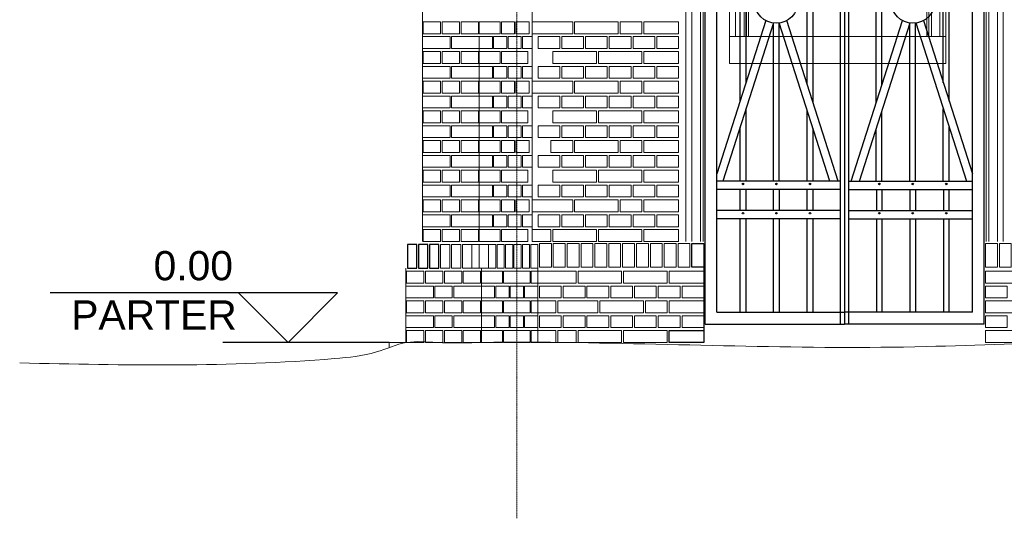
# Model space of a CAD drawing. Header units: millimetres. Extents: x -37887 to 94344, y -69777 to 116976.
# Tile 8 of 205: x 233 to 5206, y -929 to 1590. Entities that reach past the tile are written whole.
import ezdxf

# ---------------------------------------------------------------- set-up
doc = ezdxf.new("R2010")
doc.units = ezdxf.units.MM
doc.linetypes.add('Linia siatki', pattern=[19.05, 12.7, -3.175, 0, -3.175])
for name, color, linetype, lineweight in [('01_inwentaryzacja', 8, 'Continuous', 9), ('02_odbudowa', 7, 'Continuous', 30), ('A-FLOR-LEVL', 51, 'Continuous', 9), ('S-GRID', 1, 'Continuous', 9), ('w tle widoczna', 253, 'Continuous', 13)]:
    doc.layers.add(name, color=color, linetype=linetype, lineweight=lineweight)
doc.styles.add('Arial', font='arial.ttf', dxfattribs={"height": 324.565868})

# ---------------------------------------------------------------- blocks, each defined once
blk = doc.blocks.new('1')
at = {"layer": 'w tle widoczna', "lineweight": 0}
for p, q in [((10933.6, 4180.4), (10933.6, 2680.4)), ((10963.5, 4180.4), (10963.5, 2680.4)), ((11007.1, 4180.4), (11007.1, 2680.4)), ((11020, 2680.4), (11020, 4180.4)), ((11030, 2680.4), (11030, 4180.4)), ((11930, 2680.4), (11930, 4180.4)), ((11940, 2680.4), (11940, 4180.4)), ((11952.8, 4180.4), (11952.8, 2680.4)), ((11996.4, 4180.4), (11996.4, 2680.4)), ((12026.3, 4180.4), (12026.3, 2680.4))]:
    blk.add_line(p, q, dxfattribs=at)
for centre, radius, start, end in [((12171.9, 4171.9), 1152, 147.7495, 179.5791), ((12171.9, 4171.9), 1142, 146.3609, 179.5753), ((12171.9, 4172), 1164.8, 149.5167, 179.5838), ((10788, 4171.9), 1142, 0.4247, 26.4981), ((12171.9, 4172), 1208.4, 155.4411, 179.5992), ((10788, 4171.9), 1152, 0.4209, 24.9531), ((10788, 4172), 1164.8, 0.4162, 22.9882), ((12174.5, 4169.8), 1240.9, 159.3348, 179.5106), ((10788, 4172), 1208.4, 0.4008, 16.4065), ((10785.4, 4169.8), 1240.9, 0.4894, 12.0656)]:
    blk.add_arc(centre, radius, start, end, dxfattribs=at)
blk = doc.blocks.new('A$C4F5904EB')
at = {"layer": 'w tle widoczna'}
blk.add_lwpolyline([(1492.7, 1470), (400, 1470), (400, 1335), (1492.7, 1335)], close=True, dxfattribs=at)

msp = doc.modelspace()

# ---------------------------------------------------------------- linework, layer by layer
at = {"layer": '01_inwentaryzacja'}
for p, q in [((2821.3, 469.4), (2821.3, 5479.4)), ((3598.6, 2629.4), (3598.6, 469.4)), ((3598.6, 2629.4), (3598.6, 469.4)), ((3628.5, 2629.4), (3628.5, 469.4)), ((3672.1, 2629.4), (3672.1, 469.4)), ((3684.9, 469.4), (3684.9, 2629.4)), ((3694.9, 469.4), (3694.9, 2629.4)), ((5104.9, 469.4), (5104.9, 2629.4)), ((5114.9, 469.4), (5114.9, 2629.4)), ((5127.8, 2629.4), (5127.8, 469.4)), ((5171.4, 2629.4), (5171.4, 469.4)), ((5201.3, 2629.4), (5201.3, 469.4)), ((5201.3, 2629.4), (5201.3, 469.4)), ((2268, 1687.6), (2268, 469.4)), ((2554.1, 1469.1), (2554.1, 469.4)), ((2851, 409.4), (2851, -40.6)), ((2183.9, 334.4), (2183.9, -40.6)), ((2565.4, 334.4), (2565.4, -40.6)), ((2099.8, -40.6), (2099.8, -65.8)), ((2183.9, -40.6), (2099.8, -40.6))]:
    msp.add_line(p, q, dxfattribs=at)
for points in [[(2359.4, 1519.4), (2359.4, 1579.4), (2271.9, 1579.4), (2271.9, 1519.4), (2359.4, 1519.4)], [(2454.8, 1519.4), (2454.8, 1579.4), (2367.3, 1579.4), (2367.3, 1519.4), (2454.8, 1519.4)], [(2550.2, 1519.4), (2550.2, 1579.4), (2462.7, 1579.4), (2462.7, 1519.4), (2550.2, 1519.4)], [(2554.1, 1519.4), (2554.1, 1579.4), (2660.3, 1579.4), (2660.3, 1519.4), (2554.1, 1519.4)], [(2733.1, 1519.4), (2666.4, 1519.4), (2666.4, 1579.4), (2733.1, 1579.4), (2733.1, 1519.4)], [(2805.9, 1519.4), (2739.2, 1519.4), (2739.2, 1579.4), (2805.9, 1579.4), (2805.9, 1519.4)], [(3026.3, 1579.4), (3026.3, 1519.4), (2821.3, 1519.4), (2821.3, 1579.4), (3026.3, 1579.4)], [(3256.3, 1579.4), (3256.3, 1519.4), (3036.3, 1519.4), (3036.3, 1579.4), (3256.3, 1579.4)], [(3376.3, 1579.4), (3376.3, 1519.4), (3266.3, 1519.4), (3266.3, 1579.4), (3376.3, 1579.4)], [(3561.3, 1519.4), (3386.3, 1519.4), (3386.3, 1579.4), (3561.3, 1579.4), (3561.3, 1519.4)], [(2268, 1444.4), (2407.1, 1444.4), (2407.1, 1504.4), (2268, 1504.4), (2268, 1444.4)], [(2415, 1444.4), (2554.1, 1444.4), (2554.1, 1504.4), (2415, 1504.4), (2415, 1444.4)], [(2620.9, 1444.4), (2554.1, 1444.4), (2554.1, 1504.4), (2620.9, 1504.4), (2620.9, 1444.4)], [(2693.7, 1444.4), (2626.9, 1444.4), (2626.9, 1504.4), (2693.7, 1504.4), (2693.7, 1444.4)], [(2766.5, 1444.4), (2699.7, 1444.4), (2699.7, 1504.4), (2766.5, 1504.4), (2766.5, 1444.4)], [(2821.3, 1444.4), (2772.6, 1444.4), (2772.6, 1504.4), (2821.3, 1504.4), (2821.3, 1444.4)], [(2961.3, 1504.4), (2961.3, 1444.4), (2851.3, 1444.4), (2851.3, 1504.4), (2961.3, 1504.4)], [(3081.3, 1504.4), (3081.3, 1444.4), (2971.3, 1444.4), (2971.3, 1504.4), (3081.3, 1504.4)], [(3201.3, 1504.4), (3201.3, 1444.4), (3091.3, 1444.4), (3091.3, 1504.4), (3201.3, 1504.4)], [(3321.3, 1504.4), (3321.3, 1444.4), (3211.3, 1444.4), (3211.3, 1504.4), (3321.3, 1504.4)], [(3441.3, 1504.4), (3441.3, 1444.4), (3331.3, 1444.4), (3331.3, 1504.4), (3441.3, 1504.4)], [(3561.3, 1504.4), (3561.3, 1444.4), (3451.3, 1444.4), (3451.3, 1504.4), (3561.3, 1504.4)], [(2359.4, 1369.4), (2359.4, 1429.4), (2271.9, 1429.4), (2271.9, 1369.4), (2359.4, 1369.4)], [(2454.8, 1369.4), (2454.8, 1429.4), (2367.3, 1429.4), (2367.3, 1369.4), (2454.8, 1369.4)], [(2550.2, 1369.4), (2550.2, 1429.4), (2462.7, 1429.4), (2462.7, 1369.4), (2550.2, 1369.4)], [(2554.1, 1369.4), (2554.1, 1429.4), (2660.3, 1429.4), (2660.3, 1369.4), (2554.1, 1369.4)], [(2666.4, 1369.4), (2666.4, 1429.4), (2799.9, 1429.4), (2799.9, 1369.4), (2666.4, 1369.4)], [(3146.3, 1429.4), (3146.3, 1369.4), (2926.3, 1369.4), (2926.3, 1429.4), (3146.3, 1429.4)], [(3376.3, 1429.4), (3376.3, 1369.4), (3156.3, 1369.4), (3156.3, 1429.4), (3376.3, 1429.4)], [(3561.3, 1369.4), (3386.3, 1369.4), (3386.3, 1429.4), (3561.3, 1429.4), (3561.3, 1369.4)], [(2268, 1294.4), (2407.1, 1294.4), (2407.1, 1354.4), (2268, 1354.4), (2268, 1294.4)], [(2415, 1294.4), (2554.1, 1294.4), (2554.1, 1354.4), (2415, 1354.4), (2415, 1294.4)], [(2620.9, 1294.4), (2554.1, 1294.4), (2554.1, 1354.4), (2620.9, 1354.4), (2620.9, 1294.4)], [(2693.7, 1294.4), (2626.9, 1294.4), (2626.9, 1354.4), (2693.7, 1354.4), (2693.7, 1294.4)], [(2766.5, 1294.4), (2699.7, 1294.4), (2699.7, 1354.4), (2766.5, 1354.4), (2766.5, 1294.4)], [(2821.3, 1294.4), (2772.6, 1294.4), (2772.6, 1354.4), (2821.3, 1354.4), (2821.3, 1294.4)], [(2961.3, 1354.4), (2961.3, 1294.4), (2851.3, 1294.4), (2851.3, 1354.4), (2961.3, 1354.4)], [(3081.3, 1354.4), (3081.3, 1294.4), (2971.3, 1294.4), (2971.3, 1354.4), (3081.3, 1354.4)], [(3201.3, 1354.4), (3201.3, 1294.4), (3091.3, 1294.4), (3091.3, 1354.4), (3201.3, 1354.4)], [(3321.3, 1354.4), (3321.3, 1294.4), (3211.3, 1294.4), (3211.3, 1354.4), (3321.3, 1354.4)], [(3441.3, 1354.4), (3441.3, 1294.4), (3331.3, 1294.4), (3331.3, 1354.4), (3441.3, 1354.4)], [(3561.3, 1354.4), (3561.3, 1294.4), (3451.3, 1294.4), (3451.3, 1354.4), (3561.3, 1354.4)], [(2359.4, 1219.4), (2359.4, 1279.4), (2271.9, 1279.4), (2271.9, 1219.4), (2359.4, 1219.4)], [(2454.8, 1219.4), (2454.8, 1279.4), (2367.3, 1279.4), (2367.3, 1219.4), (2454.8, 1219.4)], [(2550.2, 1219.4), (2550.2, 1279.4), (2462.7, 1279.4), (2462.7, 1219.4), (2550.2, 1219.4)], [(2554.1, 1219.4), (2554.1, 1279.4), (2660.3, 1279.4), (2660.3, 1219.4), (2554.1, 1219.4)], [(2733.1, 1219.4), (2666.4, 1219.4), (2666.4, 1279.4), (2733.1, 1279.4), (2733.1, 1219.4)], [(2805.9, 1219.4), (2739.2, 1219.4), (2739.2, 1279.4), (2805.9, 1279.4), (2805.9, 1219.4)], [(3026.3, 1279.4), (3026.3, 1219.4), (2821.3, 1219.4), (2821.3, 1279.4), (3026.3, 1279.4)], [(3256.3, 1279.4), (3256.3, 1219.4), (3036.3, 1219.4), (3036.3, 1279.4), (3256.3, 1279.4)], [(3376.3, 1279.4), (3376.3, 1219.4), (3266.3, 1219.4), (3266.3, 1279.4), (3376.3, 1279.4)], [(3561.3, 1219.4), (3386.3, 1219.4), (3386.3, 1279.4), (3561.3, 1279.4), (3561.3, 1219.4)], [(2268, 1144.4), (2407.1, 1144.4), (2407.1, 1204.4), (2268, 1204.4), (2268, 1144.4)], [(2415, 1144.4), (2554.1, 1144.4), (2554.1, 1204.4), (2415, 1204.4), (2415, 1144.4)], [(2620.9, 1144.4), (2554.1, 1144.4), (2554.1, 1204.4), (2620.9, 1204.4), (2620.9, 1144.4)], [(2693.7, 1144.4), (2626.9, 1144.4), (2626.9, 1204.4), (2693.7, 1204.4), (2693.7, 1144.4)], [(2766.5, 1144.4), (2699.7, 1144.4), (2699.7, 1204.4), (2766.5, 1204.4), (2766.5, 1144.4)], [(2821.3, 1144.4), (2772.6, 1144.4), (2772.6, 1204.4), (2821.3, 1204.4), (2821.3, 1144.4)], [(2961.3, 1204.4), (2961.3, 1144.4), (2851.3, 1144.4), (2851.3, 1204.4), (2961.3, 1204.4)], [(3081.3, 1204.4), (3081.3, 1144.4), (2971.3, 1144.4), (2971.3, 1204.4), (3081.3, 1204.4)], [(3201.3, 1204.4), (3201.3, 1144.4), (3091.3, 1144.4), (3091.3, 1204.4), (3201.3, 1204.4)], [(3441.3, 1204.4), (3441.3, 1144.4), (3331.3, 1144.4), (3331.3, 1204.4), (3441.3, 1204.4)], [(3561.3, 1204.4), (3561.3, 1144.4), (3451.3, 1144.4), (3451.3, 1204.4), (3561.3, 1204.4)], [(2359.4, 1069.4), (2359.4, 1129.4), (2271.9, 1129.4), (2271.9, 1069.4), (2359.4, 1069.4)], [(2454.8, 1069.4), (2454.8, 1129.4), (2367.3, 1129.4), (2367.3, 1069.4), (2454.8, 1069.4)], [(2550.2, 1069.4), (2550.2, 1129.4), (2462.7, 1129.4), (2462.7, 1069.4), (2550.2, 1069.4)], [(2554.1, 1069.4), (2554.1, 1129.4), (2660.3, 1129.4), (2660.3, 1069.4), (2554.1, 1069.4)], [(2666.4, 1069.4), (2666.4, 1129.4), (2799.9, 1129.4), (2799.9, 1069.4), (2666.4, 1069.4)], [(3146.3, 1129.4), (3146.3, 1069.4), (2926.3, 1069.4), (2926.3, 1129.4), (3146.3, 1129.4)], [(3376.3, 1129.4), (3376.3, 1069.4), (3156.3, 1069.4), (3156.3, 1129.4), (3376.3, 1129.4)], [(3561.3, 1069.4), (3386.3, 1069.4), (3386.3, 1129.4), (3561.3, 1129.4), (3561.3, 1069.4)], [(2268, 994.4), (2407.1, 994.4), (2407.1, 1054.4), (2268, 1054.4), (2268, 994.4)], [(2415, 994.4), (2554.1, 994.4), (2554.1, 1054.4), (2415, 1054.4), (2415, 994.4)], [(2620.9, 994.4), (2554.1, 994.4), (2554.1, 1054.4), (2620.9, 1054.4), (2620.9, 994.4)], [(2693.7, 994.4), (2626.9, 994.4), (2626.9, 1054.4), (2693.7, 1054.4), (2693.7, 994.4)], [(2766.5, 994.4), (2699.7, 994.4), (2699.7, 1054.4), (2766.5, 1054.4), (2766.5, 994.4)], [(2821.3, 994.4), (2772.6, 994.4), (2772.6, 1054.4), (2821.3, 1054.4), (2821.3, 994.4)], [(2961.3, 1054.4), (2961.3, 994.4), (2851.3, 994.4), (2851.3, 1054.4), (2961.3, 1054.4)], [(3081.3, 1054.4), (3081.3, 994.4), (2971.3, 994.4), (2971.3, 1054.4), (3081.3, 1054.4)], [(3201.3, 1054.4), (3201.3, 994.4), (3091.3, 994.4), (3091.3, 1054.4), (3201.3, 1054.4)], [(3321.3, 1054.4), (3321.3, 994.4), (3211.3, 994.4), (3211.3, 1054.4), (3321.3, 1054.4)], [(3441.3, 1054.4), (3441.3, 994.4), (3331.3, 994.4), (3331.3, 1054.4), (3441.3, 1054.4)], [(3561.3, 1054.4), (3561.3, 994.4), (3451.3, 994.4), (3451.3, 1054.4), (3561.3, 1054.4)], [(2359.4, 919.4), (2359.4, 979.4), (2271.9, 979.4), (2271.9, 919.4), (2359.4, 919.4)], [(2454.8, 919.4), (2454.8, 979.4), (2367.3, 979.4), (2367.3, 919.4), (2454.8, 919.4)], [(2550.2, 919.4), (2550.2, 979.4), (2462.7, 979.4), (2462.7, 919.4), (2550.2, 919.4)], [(2554.1, 919.4), (2554.1, 979.4), (2660.3, 979.4), (2660.3, 919.4), (2554.1, 919.4)], [(2733.1, 919.4), (2666.4, 919.4), (2666.4, 979.4), (2733.1, 979.4), (2733.1, 919.4)], [(2805.9, 919.4), (2739.2, 919.4), (2739.2, 979.4), (2805.9, 979.4), (2805.9, 919.4)], [(3026.3, 979.4), (3026.3, 919.4), (2916.3, 919.4), (2916.3, 979.4), (3026.3, 979.4)], [(3256.3, 979.4), (3256.3, 919.4), (3036.3, 919.4), (3036.3, 979.4), (3256.3, 979.4)], [(3376.3, 979.4), (3376.3, 919.4), (3266.3, 919.4), (3266.3, 979.4), (3376.3, 979.4)], [(3561.3, 919.4), (3386.3, 919.4), (3386.3, 979.4), (3561.3, 979.4), (3561.3, 919.4)], [(2268, 844.4), (2407.1, 844.4), (2407.1, 904.4), (2268, 904.4), (2268, 844.4)], [(2415, 844.4), (2554.1, 844.4), (2554.1, 904.4), (2415, 904.4), (2415, 844.4)], [(2620.9, 844.4), (2554.1, 844.4), (2554.1, 904.4), (2620.9, 904.4), (2620.9, 844.4)], [(2693.7, 844.4), (2626.9, 844.4), (2626.9, 904.4), (2693.7, 904.4), (2693.7, 844.4)], [(2766.5, 844.4), (2699.7, 844.4), (2699.7, 904.4), (2766.5, 904.4), (2766.5, 844.4)], [(2821.3, 844.4), (2772.6, 844.4), (2772.6, 904.4), (2821.3, 904.4), (2821.3, 844.4)], [(2961.3, 904.4), (2961.3, 844.4), (2851.3, 844.4), (2851.3, 904.4), (2961.3, 904.4)], [(3081.3, 904.4), (3081.3, 844.4), (2971.3, 844.4), (2971.3, 904.4), (3081.3, 904.4)], [(3201.3, 904.4), (3201.3, 844.4), (3091.3, 844.4), (3091.3, 904.4), (3201.3, 904.4)], [(3321.3, 904.4), (3321.3, 844.4), (3211.3, 844.4), (3211.3, 904.4), (3321.3, 904.4)], [(3441.3, 904.4), (3441.3, 844.4), (3331.3, 844.4), (3331.3, 904.4), (3441.3, 904.4)], [(3561.3, 904.4), (3561.3, 844.4), (3451.3, 844.4), (3451.3, 904.4), (3561.3, 904.4)], [(2359.4, 769.4), (2359.4, 829.4), (2271.9, 829.4), (2271.9, 769.4), (2359.4, 769.4)], [(2454.8, 769.4), (2454.8, 829.4), (2367.3, 829.4), (2367.3, 769.4), (2454.8, 769.4)], [(2550.2, 769.4), (2550.2, 829.4), (2462.7, 829.4), (2462.7, 769.4), (2550.2, 769.4)], [(2554.1, 769.4), (2554.1, 829.4), (2660.3, 829.4), (2660.3, 769.4), (2554.1, 769.4)], [(2666.4, 769.4), (2666.4, 829.4), (2799.9, 829.4), (2799.9, 769.4), (2666.4, 769.4)], [(3146.3, 829.4), (3146.3, 769.4), (2926.3, 769.4), (2926.3, 829.4), (3146.3, 829.4)], [(3376.3, 829.4), (3376.3, 769.4), (3156.3, 769.4), (3156.3, 829.4), (3376.3, 829.4)], [(3561.3, 769.4), (3386.3, 769.4), (3386.3, 829.4), (3561.3, 829.4), (3561.3, 769.4)], [(2268, 694.4), (2407.1, 694.4), (2407.1, 754.4), (2268, 754.4), (2268, 694.4)], [(2415, 694.4), (2554.1, 694.4), (2554.1, 754.4), (2415, 754.4), (2415, 694.4)], [(2620.9, 694.4), (2554.1, 694.4), (2554.1, 754.4), (2620.9, 754.4), (2620.9, 694.4)], [(2693.7, 694.4), (2626.9, 694.4), (2626.9, 754.4), (2693.7, 754.4), (2693.7, 694.4)], [(2766.5, 694.4), (2699.7, 694.4), (2699.7, 754.4), (2766.5, 754.4), (2766.5, 694.4)], [(2821.3, 694.4), (2772.6, 694.4), (2772.6, 754.4), (2821.3, 754.4), (2821.3, 694.4)], [(2961.3, 754.4), (2961.3, 694.4), (2851.3, 694.4), (2851.3, 754.4), (2961.3, 754.4)], [(3081.3, 754.4), (3081.3, 694.4), (2971.3, 694.4), (2971.3, 754.4), (3081.3, 754.4)], [(3201.3, 754.4), (3201.3, 694.4), (3091.3, 694.4), (3091.3, 754.4), (3201.3, 754.4)], [(3321.3, 754.4), (3321.3, 694.4), (3211.3, 694.4), (3211.3, 754.4), (3321.3, 754.4)], [(3441.3, 754.4), (3441.3, 694.4), (3331.3, 694.4), (3331.3, 754.4), (3441.3, 754.4)], [(3561.3, 754.4), (3561.3, 694.4), (3451.3, 694.4), (3451.3, 754.4), (3561.3, 754.4)], [(2359.4, 619.4), (2359.4, 679.4), (2271.9, 679.4), (2271.9, 619.4), (2359.4, 619.4)], [(2454.8, 619.4), (2454.8, 679.4), (2367.3, 679.4), (2367.3, 619.4), (2454.8, 619.4)], [(2550.2, 619.4), (2550.2, 679.4), (2462.7, 679.4), (2462.7, 619.4), (2550.2, 619.4)], [(2554.1, 619.4), (2554.1, 679.4), (2660.3, 679.4), (2660.3, 619.4), (2554.1, 619.4)], [(2733.1, 619.4), (2666.4, 619.4), (2666.4, 679.4), (2733.1, 679.4), (2733.1, 619.4)], [(2805.9, 619.4), (2739.2, 619.4), (2739.2, 679.4), (2805.9, 679.4), (2805.9, 619.4)], [(3026.3, 679.4), (3026.3, 619.4), (2821.3, 619.4), (2821.3, 679.4), (3026.3, 679.4)], [(3256.3, 679.4), (3256.3, 619.4), (3036.3, 619.4), (3036.3, 679.4), (3256.3, 679.4)], [(3376.3, 679.4), (3376.3, 619.4), (3266.3, 619.4), (3266.3, 679.4), (3376.3, 679.4)], [(3561.3, 619.4), (3386.3, 619.4), (3386.3, 679.4), (3561.3, 679.4), (3561.3, 619.4)], [(2268, 544.4), (2407.1, 544.4), (2407.1, 604.4), (2268, 604.4), (2268, 544.4)], [(2415, 544.4), (2554.1, 544.4), (2554.1, 604.4), (2415, 604.4), (2415, 544.4)], [(2620.9, 544.4), (2554.1, 544.4), (2554.1, 604.4), (2620.9, 604.4), (2620.9, 544.4)], [(2693.7, 544.4), (2626.9, 544.4), (2626.9, 604.4), (2693.7, 604.4), (2693.7, 544.4)], [(2766.5, 544.4), (2699.7, 544.4), (2699.7, 604.4), (2766.5, 604.4), (2766.5, 544.4)], [(2821.3, 544.4), (2772.6, 544.4), (2772.6, 604.4), (2821.3, 604.4), (2821.3, 544.4)], [(2961.3, 604.4), (2961.3, 544.4), (2851.3, 544.4), (2851.3, 604.4), (2961.3, 604.4)], [(3081.3, 604.4), (3081.3, 544.4), (2971.3, 544.4), (2971.3, 604.4), (3081.3, 604.4)], [(3201.3, 604.4), (3201.3, 544.4), (3091.3, 544.4), (3091.3, 604.4), (3201.3, 604.4)], [(3321.3, 604.4), (3321.3, 544.4), (3211.3, 544.4), (3211.3, 604.4), (3321.3, 604.4)], [(3441.3, 604.4), (3441.3, 544.4), (3331.3, 544.4), (3331.3, 604.4), (3441.3, 604.4)], [(3561.3, 604.4), (3561.3, 544.4), (3451.3, 544.4), (3451.3, 604.4), (3561.3, 604.4)], [(2359.4, 469.4), (2359.4, 529.4), (2271.9, 529.4), (2271.9, 469.4), (2359.4, 469.4)], [(2454.8, 469.4), (2454.8, 529.4), (2367.3, 529.4), (2367.3, 469.4), (2454.8, 469.4)], [(2550.2, 469.4), (2550.2, 529.4), (2462.7, 529.4), (2462.7, 469.4), (2550.2, 469.4)], [(2554.1, 469.4), (2554.1, 529.4), (2660.3, 529.4), (2660.3, 469.4), (2554.1, 469.4)], [(2666.4, 469.4), (2666.4, 529.4), (2799.9, 529.4), (2799.9, 469.4), (2666.4, 469.4)], [(2916.3, 529.4), (2916.3, 469.4), (2821.3, 469.4), (2821.3, 529.4), (2916.3, 529.4)], [(3146.3, 529.4), (3146.3, 469.4), (2926.3, 469.4), (2926.3, 529.4), (3146.3, 529.4)], [(3376.3, 529.4), (3376.3, 469.4), (3156.3, 469.4), (3156.3, 529.4), (3376.3, 529.4)], [(3561.3, 469.4), (3386.3, 469.4), (3386.3, 529.4), (3561.3, 529.4), (3561.3, 469.4)], [(2918.6, 339.4), (2918.6, 459.4), (2858.6, 459.4), (2858.6, 339.4), (2918.6, 339.4)], [(2988.6, 339.4), (2988.6, 459.4), (2928.6, 459.4), (2928.6, 339.4), (2988.6, 339.4)], [(3058.6, 339.4), (3058.6, 459.4), (2998.6, 459.4), (2998.6, 339.4), (3058.6, 339.4)], [(3128.6, 339.4), (3128.6, 459.4), (3068.6, 459.4), (3068.6, 339.4), (3128.6, 339.4)], [(3198.6, 339.4), (3198.6, 459.4), (3138.6, 459.4), (3138.6, 339.4), (3198.6, 339.4)], [(3268.6, 339.4), (3268.6, 459.4), (3208.6, 459.4), (3208.6, 339.4), (3268.6, 339.4)], [(3338.6, 339.4), (3338.6, 459.4), (3278.6, 459.4), (3278.6, 339.4), (3338.6, 339.4)], [(3408.6, 339.4), (3408.6, 459.4), (3348.6, 459.4), (3348.6, 339.4), (3408.6, 339.4)], [(3478.6, 339.4), (3478.6, 459.4), (3418.6, 459.4), (3418.6, 339.4), (3478.6, 339.4)], [(3478.6, 339.4), (3478.6, 459.4), (3418.6, 459.4), (3418.6, 339.4), (3478.6, 339.4)], [(3548.6, 339.4), (3548.6, 459.4), (3488.6, 459.4), (3488.6, 339.4), (3548.6, 339.4)], [(3618.6, 339.4), (3618.6, 459.4), (3558.6, 459.4), (3558.6, 339.4), (3618.6, 339.4)], [(3688.6, 339.4), (3688.6, 459.4), (3628.6, 459.4), (3628.6, 339.4), (3688.6, 339.4)], [(5111.3, 339.4), (5111.3, 459.4), (5171.3, 459.4), (5171.3, 339.4), (5111.3, 339.4)], [(5181.3, 339.4), (5181.3, 459.4), (5241.3, 459.4), (5241.3, 339.4), (5181.3, 339.4)], [(2275.3, 259.4), (2275.3, 319.4), (2187.8, 319.4), (2187.8, 259.4), (2275.3, 259.4)], [(2370.7, 259.4), (2370.7, 319.4), (2283.2, 319.4), (2283.2, 259.4), (2370.7, 259.4)], [(2466.1, 259.4), (2466.1, 319.4), (2378.6, 319.4), (2378.6, 259.4), (2466.1, 259.4)], [(2561.5, 259.4), (2561.5, 319.4), (2474, 319.4), (2474, 259.4), (2561.5, 259.4)], [(2565.4, 259.4), (2565.4, 319.4), (2671.6, 319.4), (2671.6, 259.4), (2565.4, 259.4)], [(2677.7, 259.4), (2677.7, 319.4), (2811.1, 319.4), (2811.1, 259.4), (2677.7, 259.4)], [(2817.2, 259.4), (2817.2, 319.4), (2851, 319.4), (2851, 259.4), (2817.2, 259.4)], [(3043.6, 319.4), (3043.6, 259.4), (2851, 259.4), (2851, 319.4), (3043.6, 319.4)], [(3273.6, 319.4), (3273.6, 259.4), (3053.6, 259.4), (3053.6, 319.4), (3273.6, 319.4)], [(3503.6, 319.4), (3503.6, 259.4), (3283.6, 259.4), (3283.6, 319.4), (3503.6, 319.4)], [(3688.6, 259.4), (3513.6, 259.4), (3513.6, 319.4), (3688.6, 319.4), (3688.6, 259.4)], [(5111.3, 259.4), (5286.3, 259.4), (5286.3, 319.4), (5111.3, 319.4), (5111.3, 259.4)], [(2183.9, 184.4), (2323, 184.4), (2323, 244.4), (2183.9, 244.4), (2183.9, 184.4)], [(2418.4, 184.4), (2418.4, 244.4), (2330.9, 244.4), (2330.9, 184.4), (2418.4, 184.4)], [(2426.3, 184.4), (2565.4, 184.4), (2565.4, 244.4), (2426.3, 244.4), (2426.3, 184.4)], [(2632.2, 184.4), (2565.4, 184.4), (2565.4, 244.4), (2632.2, 244.4), (2632.2, 184.4)], [(2705, 184.4), (2638.2, 184.4), (2638.2, 244.4), (2705, 244.4), (2705, 184.4)], [(2777.8, 184.4), (2711, 184.4), (2711, 244.4), (2777.8, 244.4), (2777.8, 184.4)], [(2851, 184.4), (2783.8, 184.4), (2783.8, 244.4), (2851, 244.4), (2851, 184.4)], [(2968.6, 244.4), (2968.6, 184.4), (2858.6, 184.4), (2858.6, 244.4), (2968.6, 244.4)], [(3088.6, 244.4), (3088.6, 184.4), (2978.6, 184.4), (2978.6, 244.4), (3088.6, 244.4)], [(3208.6, 244.4), (3208.6, 184.4), (3098.6, 184.4), (3098.6, 244.4), (3208.6, 244.4)], [(3328.6, 244.4), (3328.6, 184.4), (3218.6, 184.4), (3218.6, 244.4), (3328.6, 244.4)], [(3448.6, 244.4), (3448.6, 184.4), (3338.6, 184.4), (3338.6, 244.4), (3448.6, 244.4)], [(3568.6, 244.4), (3568.6, 184.4), (3458.6, 184.4), (3458.6, 244.4), (3568.6, 244.4)], [(3688.6, 244.4), (3688.6, 184.4), (3578.6, 184.4), (3578.6, 244.4), (3688.6, 244.4)], [(5111.3, 244.4), (5111.3, 184.4), (5221.3, 184.4), (5221.3, 244.4), (5111.3, 244.4)], [(2275.3, 109.4), (2275.3, 169.4), (2187.8, 169.4), (2187.8, 109.4), (2275.3, 109.4)], [(2370.7, 109.4), (2370.7, 169.4), (2283.2, 169.4), (2283.2, 109.4), (2370.7, 109.4)], [(2466.1, 109.4), (2466.1, 169.4), (2378.6, 169.4), (2378.6, 109.4), (2466.1, 109.4)], [(2561.5, 109.4), (2561.5, 169.4), (2474, 169.4), (2474, 109.4), (2561.5, 109.4)], [(2565.4, 109.4), (2565.4, 169.4), (2671.6, 169.4), (2671.6, 109.4), (2565.4, 109.4)], [(2677.7, 109.4), (2677.7, 169.4), (2811.1, 169.4), (2811.1, 109.4), (2677.7, 109.4)], [(2817.2, 109.4), (2817.2, 169.4), (2851, 169.4), (2851, 109.4), (2817.2, 109.4)], [(2941, 169.4), (2941, 109.4), (2851, 109.4), (2851, 169.4), (2941, 169.4)], [(3153.6, 169.4), (3153.6, 109.4), (2951, 109.4), (2951, 169.4), (3153.6, 169.4)], [(3383.6, 169.4), (3383.6, 109.4), (3163.6, 109.4), (3163.6, 169.4), (3383.6, 169.4)], [(3503.6, 169.4), (3503.6, 109.4), (3393.6, 109.4), (3393.6, 169.4), (3503.6, 169.4)], [(3688.6, 109.4), (3513.6, 109.4), (3513.6, 169.4), (3688.6, 169.4), (3688.6, 109.4)], [(5111.3, 109.4), (5286.3, 109.4), (5286.3, 169.4), (5111.3, 169.4), (5111.3, 109.4)], [(2183.9, 34.4), (2323, 34.4), (2323, 94.4), (2183.9, 94.4), (2183.9, 34.4)], [(2418.4, 34.4), (2418.4, 94.4), (2330.9, 94.4), (2330.9, 34.4), (2418.4, 34.4)], [(2426.3, 34.4), (2565.4, 34.4), (2565.4, 94.4), (2426.3, 94.4), (2426.3, 34.4)], [(2632.2, 34.4), (2565.4, 34.4), (2565.4, 94.4), (2632.2, 94.4), (2632.2, 34.4)], [(2705, 34.4), (2638.2, 34.4), (2638.2, 94.4), (2705, 94.4), (2705, 34.4)], [(2777.8, 34.4), (2711, 34.4), (2711, 94.4), (2777.8, 94.4), (2777.8, 34.4)], [(2851, 34.4), (2783.8, 34.4), (2783.8, 94.4), (2851, 94.4), (2851, 34.4)], [(2968.6, 94.4), (2968.6, 34.4), (2858.6, 34.4), (2858.6, 94.4), (2968.6, 94.4)], [(3088.6, 94.4), (3088.6, 34.4), (2978.6, 34.4), (2978.6, 94.4), (3088.6, 94.4)], [(3208.6, 94.4), (3208.6, 34.4), (3098.6, 34.4), (3098.6, 94.4), (3208.6, 94.4)], [(3328.6, 94.4), (3328.6, 34.4), (3218.6, 34.4), (3218.6, 94.4), (3328.6, 94.4)], [(3448.6, 94.4), (3448.6, 34.4), (3338.6, 34.4), (3338.6, 94.4), (3448.6, 94.4)], [(3568.6, 94.4), (3568.6, 34.4), (3458.6, 34.4), (3458.6, 94.4), (3568.6, 94.4)], [(3688.6, 94.4), (3688.6, 34.4), (3578.6, 34.4), (3578.6, 94.4), (3688.6, 94.4)], [(5111.3, 94.4), (5111.3, 34.4), (5221.3, 34.4), (5221.3, 94.4), (5111.3, 94.4)], [(2275.3, -40.6), (2275.3, 19.4), (2187.8, 19.4), (2187.8, -40.6), (2275.3, -40.6)], [(2370.7, -40.6), (2370.7, 19.4), (2283.2, 19.4), (2283.2, -40.6), (2370.7, -40.6)], [(2466.1, -40.6), (2466.1, 19.4), (2378.6, 19.4), (2378.6, -40.6), (2466.1, -40.6)], [(2561.5, -40.6), (2561.5, 19.4), (2474, 19.4), (2474, -40.6), (2561.5, -40.6)], [(2565.4, -40.6), (2565.4, 19.4), (2671.6, 19.4), (2671.6, -40.6), (2565.4, -40.6)], [(2677.7, -40.6), (2677.7, 19.4), (2811.1, 19.4), (2811.1, -40.6), (2677.7, -40.6)], [(2817.2, -40.6), (2817.2, 19.4), (2851, 19.4), (2851, -40.6), (2817.2, -40.6)], [(2941, 19.4), (2941, -40.6), (2851, -40.6), (2851, 19.4), (2941, 19.4)], [(3043.6, 19.4), (3043.6, -40.6), (2951, -40.6), (2951, 19.4), (3043.6, 19.4)], [(3273.6, 19.4), (3273.6, -40.6), (3053.6, -40.6), (3053.6, 19.4), (3273.6, 19.4)], [(3503.6, 19.4), (3503.6, -40.6), (3283.6, -40.6), (3283.6, 19.4), (3503.6, 19.4)], [(3688.6, -40.6), (3513.6, -40.6), (3513.6, 19.4), (3688.6, 19.4), (3688.6, -40.6)], [(5111.3, -40.6), (5286.3, -40.6), (5286.3, 19.4), (5111.3, 19.4), (5111.3, -40.6)]]:
    msp.add_lwpolyline(points, dxfattribs=at)
at = {"layer": '01_inwentaryzacja', "color": 177}
msp.add_lwpolyline([(3321.3, 1204.4), (3321.3, 1144.4), (3211.3, 1144.4), (3211.3, 1204.4), (3321.3, 1204.4)], dxfattribs=at)
at = {"layer": '01_inwentaryzacja'}
for points in [[(2303.1, 454.4), (2350.8, 454.4), (2350.8, 334.4), (2303.1, 334.4)], [(2358.7, 454.4), (2406.4, 454.4), (2406.4, 334.4), (2358.7, 334.4)], [(2414.4, 454.4), (2462.1, 454.4), (2462.1, 334.4), (2414.4, 334.4)], [(2470, 454.4), (2517.7, 454.4), (2517.7, 334.4), (2470, 334.4)], [(2554.1, 454.4), (2517.7, 454.4), (2517.7, 334.4), (2554.1, 334.4)], [(2554.1, 454.4), (2601.8, 454.4), (2601.8, 334.4), (2554.1, 334.4)], [(2601.8, 454.4), (2638.2, 454.4), (2638.2, 334.4), (2601.8, 334.4)], [(2644.7, 454.4), (2681.1, 454.4), (2681.1, 334.4), (2644.7, 334.4)], [(2687.1, 454.4), (2723.5, 454.4), (2723.5, 334.4), (2687.1, 334.4)], [(2729.6, 454.4), (2766, 454.4), (2766, 334.4), (2729.6, 334.4)], [(2772.1, 454.4), (2808.5, 454.4), (2808.5, 334.4), (2772.1, 334.4)], [(2814.6, 454.4), (2851, 454.4), (2851, 334.4), (2814.6, 334.4)]]:
    msp.add_lwpolyline(points, close=True, dxfattribs=at)
msp.add_spline([(233.5, -143.9), (1823.3, -122.1), (2034.7, -88.3), (2187.8, -40.6), (2339.9, -40.6), (2576.7, -40.6), (2991.9, -40.6), (4810.8, -61.3), (5600.4, -40.6), (6055.5, -40.6), (6421.3, -59), (6579.3, -115.6), (7007.7, -178.2), (7947.3, -261.1)], degree=3, dxfattribs=at)
at = {"layer": '02_odbudowa'}
for p, q in [((4378.4, 52.4), (4378.4, 3682.8)), ((4378.4, 52.4), (4378.4, 3682.8)), ((4421.5, 52.4), (4421.5, 3681.9)), ((4421.5, 52.4), (4421.5, 3681.9)), ((5044.9, 112.4), (5044.9, 2713)), ((5104.9, 52.4), (5104.9, 2713)), ((3754.9, 112.4), (4399.9, 112.4)), ((5044.9, 112.4), (4399.9, 112.4)), ((3694.9, 52.4), (4399.9, 52.4)), ((5104.9, 52.4), (4399.9, 52.4))]:
    msp.add_line(p, q, dxfattribs=at)
for points in [[(4399.9, 3759.4), (4399.9, 52.4)], [(3694.9, 52.4), (3694.9, 2644.4)], [(3754.9, 112.4), (3754.9, 2644.4)], [(3872.1, 1178.6), (3872.1, 2190.3)], [(4239.2, 2195.3), (4239.2, 1172.8)], [(4559.8, 1170.1), (4559.8, 2198)], [(4927.7, 1178.6), (4927.7, 2190.3)], [(3900.9, 2100.4), (3900.9, 1268.4)], [(4210.5, 1262.7), (4210.5, 2105.5)], [(4588.5, 1260), (4588.5, 2108.2)], [(4898.2, 1271.1), (4898.2, 2097.7)], [(3694.9, 52.4), (3694.9, 2064.7)], [(5104.9, 52.4), (5104.9, 2064.7)], [(4002.3, 1585.8), (3754.9, 812.1)], [(4040.4, 1573.7), (3784.9, 774.5)], [(4040.4, 774.5), (4040.4, 1573.7)], [(4324.4, 774.5), (4069.1, 1573.7)], [(4069.2, 774.5), (4069.2, 1573.7)], [(4366.4, 774.5), (4107.2, 1585.8)], [(4433.5, 774.5), (4692.6, 1585.8)], [(4475.5, 774.5), (4730.8, 1573.7)], [(4729, 774.5), (4729, 1573.9)], [(4757.7, 774.5), (4757.7, 1573.5)], [(4759.4, 1573.7), (5014.9, 774.5)], [(4797.5, 1585.9), (5044.9, 812.1)], [(3900.9, 1137.1), (3900.9, 774.5)], [(4210.5, 774.5), (4210.5, 1131.2)], [(4588.5, 774.5), (4588.5, 1128.5)], [(4898.2, 774.5), (4898.2, 1139.8)], [(3872.1, 774.5), (3872.1, 1047.3)], [(4927.7, 774.5), (4927.7, 1047.3)], [(4239.2, 1041.3), (4239.2, 774.5)], [(4559.8, 774.5), (4559.8, 1038.6)], [(4378.4, 774.5), (3754.9, 774.5)], [(4421.5, 774.5), (5044.9, 774.5)], [(4378.4, 731.5), (3754.9, 731.5)], [(3872.1, 626.9), (3872.1, 731.5)], [(3900.9, 731.5), (3900.9, 626.9)], [(4041.3, 626.9), (4041.3, 731.5)], [(4070, 731.5), (4070, 626.9)], [(4210.5, 626.9), (4210.5, 731.5)], [(4239.2, 731.5), (4239.2, 626.9)], [(4421.5, 731.5), (5044.9, 731.5)], [(4560.7, 731.5), (4560.7, 626.9)], [(4589.4, 626.9), (4589.4, 731.5)], [(4729.9, 731.5), (4729.9, 626.9)], [(4758.6, 626.9), (4758.6, 731.5)], [(4899, 731.5), (4899, 626.9)], [(4927.7, 626.9), (4927.7, 731.5)], [(4378.4, 626.9), (3754.9, 626.9)], [(4421.5, 626.9), (5044.9, 626.9)], [(4378.4, 583.9), (3754.9, 583.9)], [(3872.1, 112.4), (3872.1, 583.9)], [(3900.9, 583.9), (3900.9, 112.4)], [(4041.3, 112.4), (4041.3, 583.9)], [(4070, 583.9), (4070, 112.4)], [(4210.5, 112.4), (4210.5, 583.9)], [(4239.2, 583.9), (4239.2, 112.4)], [(4421.5, 583.9), (5044.9, 583.9)], [(4560.7, 583.9), (4560.7, 112.4)], [(4589.4, 112.4), (4589.4, 583.9)], [(4729.9, 583.9), (4729.9, 112.4)], [(4758.6, 112.4), (4758.6, 583.9)], [(4899, 583.9), (4899, 112.4)], [(4927.7, 112.4), (4927.7, 583.9)], [(3688.6, 459.4), (3688.6, -40.6)], [(2099.8, -40.6), (1259.9, -40.6)]]:
    msp.add_lwpolyline(points, dxfattribs=at)
for points in [[(2191.8, 334.4), (2239.5, 334.4), (2239.5, 454.4), (2191.8, 454.4)], [(2247.5, 334.4), (2295.2, 334.4), (2295.2, 454.4), (2247.5, 454.4)], [(2303.1, 334.4), (2350.8, 334.4), (2350.8, 454.4), (2303.1, 454.4)], [(3688.6, 339.4), (3628.6, 339.4), (3628.6, 459.4), (3688.6, 459.4)], [(3688.6, 339.4), (3628.6, 339.4), (3628.6, 459.4), (3688.6, 459.4)], [(3688.6, -40.6), (3513.6, -40.6), (3513.6, 19.4), (3688.6, 19.4)]]:
    msp.add_lwpolyline(points, close=True, dxfattribs=at)
for centre, radius in [((4054.8, 1684.2), 111.5), ((4745.1, 1684.2), 111.5), ((3886.5, 760.1), 3.59), ((4055.7, 760.1), 3.59), ((4224.8, 760.1), 3.59), ((4575.1, 760.1), 3.59), ((4744.2, 760.1), 3.59), ((4913.4, 760.1), 3.59), ((3886.5, 612.5), 3.59), ((4055.7, 612.5), 3.59), ((4224.8, 612.5), 3.59), ((4575.1, 612.5), 3.59), ((4744.2, 612.5), 3.59), ((4913.4, 612.5), 3.59)]:
    msp.add_circle(centre, radius, dxfattribs=at)
at = {"layer": 'A-FLOR-LEVL', "lineweight": 25}
for p, q in [((1839.1, 209.4), (387.2, 209.4)), ((1339.1, 209.4), (1589.1, -40.6)), ((1839.1, 209.4), (1589.1, -40.6))]:
    msp.add_line(p, q, dxfattribs=at)
at = {"layer": 'S-GRID', "linetype": 'Linia siatki', "ltscale": 0.5}
msp.add_line((2744.6, -928.9), (2744.6, 8334.6), dxfattribs=at)

# ---------------------------------------------------------------- block references
at = {"layer": '02_odbudowa'}
msp.add_blockref('A$C4F5904EB', (3418.6, 34.4), dxfattribs=at)
at = {"layer": 'w tle widoczna', "xscale": -1}
msp.add_blockref('1', (15844.9, -1176), dxfattribs=at)

# ---------------------------------------------------------------- texts
at = {"layer": 'A-FLOR-LEVL', "char_height": 147.53, "attachment_point": 1, "line_spacing_factor": 0.938532, "style": 'Arial'}
for s, insert, width in [('0.00', (909.7, 421.2), 478.753), ('PARTER', (493.9, 172.3), 993.502)]:
    msp.add_mtext(s, dxfattribs=dict(at, insert=insert, width=width))

doc.saveas('drawing.dxf')
